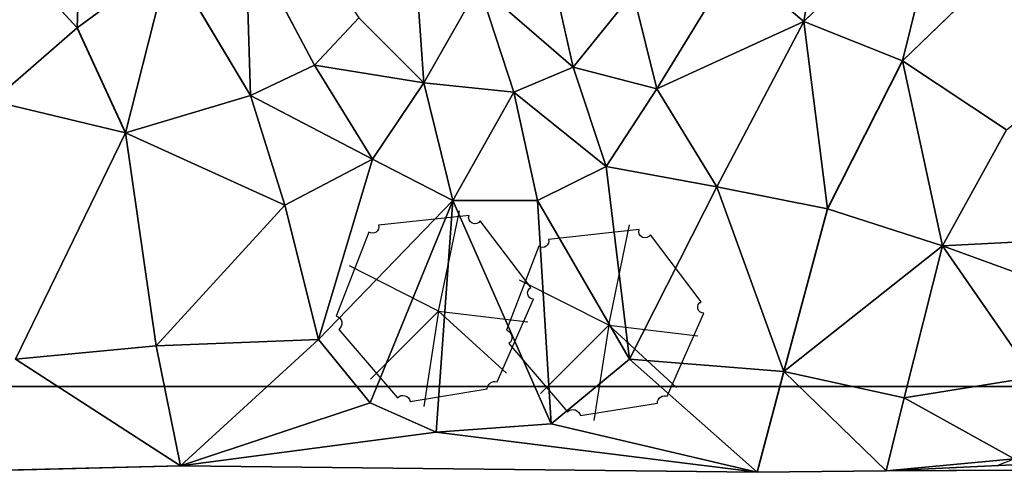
# Model space of a CAD drawing. Header units: feet. Extents: x 45583 to 45902, y 131989 to 132204.
# Tile 2 of 11: x 45663 to 45763, y 131991 to 132037. Entities that reach past the tile are written whole.
import ezdxf

# ---------------------------------------------------------------- set-up
doc = ezdxf.new("R2010")
doc.units = ezdxf.units.FT
doc.header["$MEASUREMENT"] = 0
for name, color, linetype, lineweight in [('C-Prop-E', 194, 'Continuous', 35), ('C-Topo-Majr-E', 34, 'Continuous', 35), ('C-Topo-Minr-E', 94, 'Continuous', 25), ('L-Plnt-Tree-E', 65, 'Continuous', 25)]:
    doc.layers.add(name, color=color, linetype=linetype, lineweight=lineweight)
doc.layers.add('C-TINN', color=182, linetype='Continuous')
doc.layers.add('C-TINN-BNDY', color=110, linetype='Continuous')

# ---------------------------------------------------------------- blocks, each defined once
blk = doc.blocks.new('tree_evergreen')
for p, q in [((333.824, 95.827), (335.94, 105.968)), ((333.824, 95.827), (324.809, 100.384)), ((326.933, 88.936), (333.824, 95.827)), ((333.824, 95.827), (332.321, 86.194)), ((333.824, 95.827), (342.859, 94.739)), ((333.824, 95.827), (340.695, 89.546))]:
    blk.add_line(p, q)
blk.add_lwpolyline([(323.738, 93.973), (329.657, 87.071, -0.593052), (330.968, 86.686), (338.756, 87.956, -0.512092), (339.741, 88.666), (343.437, 97.035, -0.796562), (343.171, 98.194), (338.047, 104.959, -0.9044), (336.905, 105.496), (327.746, 104.506, -0.730097), (326.771, 103.818), (323.483, 95.326, -0.611466), (323.738, 93.973, 20.778034)], format="xyb")

msp = doc.modelspace()

# ---------------------------------------------------------------- linework, layer by layer
at = {"layer": 'C-Prop-E'}
msp.add_line((45888, 132000), (45600, 132000), dxfattribs=at)
at = {"layer": 'C-TINN', "linetype": 'Continuous'}
for p, q in [((45669.925, 132055.333, 931), (45669.279, 132036.263, 930)), ((45669.279, 132036.263, 930), (45669.925, 132055.333, 931)), ((45742.768, 132036.893, 931), (45745.817, 132054.313, 932)), ((45745.817, 132054.313, 932), (45742.768, 132036.893, 931)), ((45655.366, 132051.373, 930), (45669.279, 132036.263, 930)), ((45669.279, 132036.263, 930), (45655.366, 132051.373, 930)), ((45757.249, 132050.962, 931), (45742.768, 132036.893, 931)), ((45742.768, 132036.893, 931), (45757.249, 132050.962, 931)), ((45752.75, 132032.92, 930), (45757.249, 132050.962, 931)), ((45757.249, 132050.962, 931), (45752.75, 132032.92, 930)), ((45686.343, 132045.588, 932), (45693.267, 132032.51, 932)), ((45686.343, 132045.588, 932), (45686.791, 132029.422, 931)), ((45693.267, 132032.51, 932), (45686.343, 132045.588, 932)), ((45686.791, 132029.422, 931), (45686.343, 132045.588, 932)), ((45763.655, 132043.455, 930), (45752.75, 132032.92, 930)), ((45752.75, 132032.92, 930), (45763.655, 132043.455, 930)), ((45669.279, 132036.263, 930), (45678.6, 132043.177, 931)), ((45678.6, 132043.177, 931), (45669.279, 132036.263, 930)), ((45678.6, 132043.177, 931), (45674.149, 132025.669, 930)), ((45674.149, 132025.669, 930), (45678.6, 132043.177, 931)), ((45678.6, 132043.177, 931), (45686.791, 132029.422, 931)), ((45686.791, 132029.422, 931), (45678.6, 132043.177, 931)), ((45717.02, 132043.202, 934), (45719.434, 132032.296, 933)), ((45719.434, 132032.296, 933), (45717.02, 132043.202, 934)), ((45727.9, 132030.092, 932), (45735.732, 132042.889, 932)), ((45735.732, 132042.889, 932), (45727.9, 132030.092, 932)), ((45742.768, 132036.893, 931), (45735.732, 132042.889, 932)), ((45735.732, 132042.889, 932), (45742.768, 132036.893, 931)), ((45703.538, 132041.856, 934), (45704.34, 132030.716, 933)), ((45704.34, 132030.716, 933), (45703.538, 132041.856, 934)), ((45709.942, 132040.509, 934), (45704.34, 132030.716, 933)), ((45704.34, 132030.716, 933), (45709.942, 132040.509, 934)), ((45709.942, 132040.509, 934), (45719.434, 132032.296, 933)), ((45709.942, 132040.509, 934), (45713.463, 132029.769, 933)), ((45719.434, 132032.296, 933), (45709.942, 132040.509, 934)), ((45713.463, 132029.769, 933), (45709.942, 132040.509, 934)), ((45719.434, 132032.296, 933), (45725.507, 132039.776, 933)), ((45725.507, 132039.776, 933), (45719.434, 132032.296, 933)), ((45727.9, 132030.092, 932), (45725.507, 132039.776, 933)), ((45725.507, 132039.776, 933), (45727.9, 132030.092, 932)), ((45697.762, 132037.286, 933), (45693.267, 132032.51, 932)), ((45693.267, 132032.51, 932), (45697.762, 132037.286, 933)), ((45697.762, 132037.286, 933), (45704.34, 132030.716, 933)), ((45704.34, 132030.716, 933), (45697.762, 132037.286, 933)), ((45727.9, 132030.092, 932), (45742.768, 132036.893, 931)), ((45742.768, 132036.893, 931), (45727.9, 132030.092, 932)), ((45742.768, 132036.893, 931), (45733.977, 132020.185, 931)), ((45733.977, 132020.185, 931), (45742.768, 132036.893, 931)), ((45745.161, 132017.971, 930), (45742.768, 132036.893, 931)), ((45752.75, 132032.92, 930), (45742.768, 132036.893, 931)), ((45742.768, 132036.893, 931), (45745.161, 132017.971, 930)), ((45742.768, 132036.893, 931), (45752.75, 132032.92, 930)), ((45669.279, 132036.263, 930), (45660.746, 132028.857, 929)), ((45660.746, 132028.857, 929), (45669.279, 132036.263, 930)), ((45669.279, 132036.263, 930), (45674.149, 132025.669, 930)), ((45674.149, 132025.669, 930), (45669.279, 132036.263, 930)), ((45686.791, 132029.422, 931), (45693.267, 132032.51, 932)), ((45693.267, 132032.51, 932), (45686.791, 132029.422, 931)), ((45693.267, 132032.51, 932), (45704.34, 132030.716, 933)), ((45704.34, 132030.716, 933), (45693.267, 132032.51, 932)), ((45693.267, 132032.51, 932), (45699.142, 132023.006, 932)), ((45699.142, 132023.006, 932), (45693.267, 132032.51, 932)), ((45752.75, 132032.92, 930), (45745.161, 132017.971, 930)), ((45745.161, 132017.971, 930), (45752.75, 132032.92, 930)), ((45756.814, 132014.213, 929), (45752.75, 132032.92, 930)), ((45763.276, 132025.957, 929), (45752.75, 132032.92, 930)), ((45752.75, 132032.92, 930), (45756.814, 132014.213, 929)), ((45752.75, 132032.92, 930), (45763.276, 132025.957, 929)), ((45713.463, 132029.769, 933), (45719.434, 132032.296, 933)), ((45719.434, 132032.296, 933), (45713.463, 132029.769, 933)), ((45722.775, 132022.254, 932), (45719.434, 132032.296, 933)), ((45719.434, 132032.296, 933), (45727.9, 132030.092, 932)), ((45719.434, 132032.296, 933), (45722.775, 132022.254, 932)), ((45727.9, 132030.092, 932), (45719.434, 132032.296, 933)), ((45704.34, 132030.716, 933), (45699.142, 132023.006, 932)), ((45699.142, 132023.006, 932), (45704.34, 132030.716, 933)), ((45704.34, 132030.716, 933), (45713.463, 132029.769, 933)), ((45704.34, 132030.716, 933), (45707.271, 132018.797, 932)), ((45713.463, 132029.769, 933), (45704.34, 132030.716, 933)), ((45707.271, 132018.797, 932), (45704.34, 132030.716, 933)), ((45707.271, 132018.797, 932), (45713.463, 132029.769, 933)), ((45713.463, 132029.769, 933), (45707.271, 132018.797, 932)), ((45713.463, 132029.769, 933), (45722.775, 132022.254, 932)), ((45713.463, 132029.769, 933), (45715.851, 132018.797, 932)), ((45722.775, 132022.254, 932), (45713.463, 132029.769, 933)), ((45715.851, 132018.797, 932), (45713.463, 132029.769, 933)), ((45722.775, 132022.254, 932), (45727.9, 132030.092, 932)), ((45727.9, 132030.092, 932), (45722.775, 132022.254, 932)), ((45733.977, 132020.185, 931), (45727.9, 132030.092, 932)), ((45727.9, 132030.092, 932), (45733.977, 132020.185, 931)), ((45674.149, 132025.669, 930), (45660.746, 132028.857, 929)), ((45660.746, 132028.857, 929), (45674.149, 132025.669, 930)), ((45674.149, 132025.669, 930), (45686.791, 132029.422, 931)), ((45686.791, 132029.422, 931), (45674.149, 132025.669, 930)), ((45686.791, 132029.422, 931), (45699.142, 132023.006, 932)), ((45699.142, 132023.006, 932), (45686.791, 132029.422, 931)), ((45686.791, 132029.422, 931), (45690.278, 132018.338, 931)), ((45690.278, 132018.338, 931), (45686.791, 132029.422, 931)), ((45674.149, 132025.669, 930), (45663.026, 132002.762, 929)), ((45663.026, 132002.762, 929), (45674.149, 132025.669, 930)), ((45674.149, 132025.669, 930), (45690.278, 132018.338, 931)), ((45690.278, 132018.338, 931), (45674.149, 132025.669, 930)), ((45674.149, 132025.669, 930), (45677.279, 132004.132, 930)), ((45677.279, 132004.132, 930), (45674.149, 132025.669, 930)), ((45763.276, 132025.957, 929), (45756.814, 132014.213, 929)), ((45756.814, 132014.213, 929), (45763.276, 132025.957, 929)), ((45699.142, 132023.006, 932), (45690.278, 132018.338, 931)), ((45690.278, 132018.338, 931), (45699.142, 132023.006, 932)), ((45699.142, 132023.006, 932), (45693.681, 132004.745, 931)), ((45693.681, 132004.745, 931), (45699.142, 132023.006, 932)), ((45699.142, 132023.006, 932), (45707.271, 132018.797, 932)), ((45707.271, 132018.797, 932), (45699.142, 132023.006, 932)), ((45715.851, 132018.797, 932), (45722.775, 132022.254, 932)), ((45722.775, 132022.254, 932), (45715.851, 132018.797, 932)), ((45725.158, 132002.762, 931), (45722.775, 132022.254, 932)), ((45722.775, 132022.254, 932), (45733.977, 132020.185, 931)), ((45722.775, 132022.254, 932), (45725.158, 132002.762, 931)), ((45733.977, 132020.185, 931), (45722.775, 132022.254, 932)), ((45733.977, 132020.185, 931), (45725.158, 132002.762, 931)), ((45725.158, 132002.762, 931), (45733.977, 132020.185, 931)), ((45740.775, 132001.517, 930), (45733.977, 132020.185, 931)), ((45745.161, 132017.971, 930), (45733.977, 132020.185, 931)), ((45733.977, 132020.185, 931), (45740.775, 132001.517, 930)), ((45733.977, 132020.185, 931), (45745.161, 132017.971, 930)), ((45693.681, 132004.745, 931), (45707.271, 132018.797, 932)), ((45707.271, 132018.797, 932), (45693.681, 132004.745, 931)), ((45707.271, 132018.797, 932), (45698.927, 131998.373, 931)), ((45698.927, 131998.373, 931), (45707.271, 132018.797, 932)), ((45707.271, 132018.797, 932), (45705.591, 131995.399, 931)), ((45705.591, 131995.399, 931), (45707.271, 132018.797, 932)), ((45707.271, 132018.797, 932), (45715.851, 132018.797, 932)), ((45707.271, 132018.797, 932), (45717.218, 131996.249, 931)), ((45715.851, 132018.797, 932), (45707.271, 132018.797, 932)), ((45717.218, 131996.249, 931), (45707.271, 132018.797, 932)), ((45717.218, 131996.249, 931), (45715.851, 132018.797, 932)), ((45715.851, 132018.797, 932), (45725.158, 132002.762, 931)), ((45715.851, 132018.797, 932), (45717.218, 131996.249, 931)), ((45725.158, 132002.762, 931), (45715.851, 132018.797, 932)), ((45690.278, 132018.338, 931), (45677.279, 132004.132, 930)), ((45677.279, 132004.132, 930), (45690.278, 132018.338, 931)), ((45690.278, 132018.338, 931), (45693.681, 132004.745, 931)), ((45693.681, 132004.745, 931), (45690.278, 132018.338, 931)), ((45745.161, 132017.971, 930), (45740.775, 132001.517, 930)), ((45740.775, 132001.517, 930), (45745.161, 132017.971, 930)), ((45756.814, 132014.213, 929), (45745.161, 132017.971, 930)), ((45745.161, 132017.971, 930), (45756.814, 132014.213, 929)), ((45772.72, 132015.079, 928), (45756.814, 132014.213, 929)), ((45756.814, 132014.213, 929), (45772.72, 132015.079, 928)), ((45756.814, 132014.213, 929), (45740.775, 132001.517, 930)), ((45740.775, 132001.517, 930), (45756.814, 132014.213, 929)), ((45756.814, 132014.213, 929), (45752.937, 131998.854, 929)), ((45752.937, 131998.854, 929), (45756.814, 132014.213, 929)), ((45765.995, 132000.977, 928), (45756.814, 132014.213, 929)), ((45769.223, 132009.707, 928), (45756.814, 132014.213, 929)), ((45756.814, 132014.213, 929), (45765.995, 132000.977, 928)), ((45756.814, 132014.213, 929), (45769.223, 132009.707, 928)), ((45677.279, 132004.132, 930), (45693.681, 132004.745, 931)), ((45693.681, 132004.745, 931), (45677.279, 132004.132, 930)), ((45693.681, 132004.745, 931), (45679.714, 131991.975, 930)), ((45679.714, 131991.975, 930), (45693.681, 132004.745, 931)), ((45693.681, 132004.745, 931), (45698.927, 131998.373, 931)), ((45698.927, 131998.373, 931), (45693.681, 132004.745, 931)), ((45677.279, 132004.132, 930), (45663.026, 132002.762, 929)), ((45663.026, 132002.762, 929), (45677.279, 132004.132, 930)), ((45677.279, 132004.132, 930), (45679.714, 131991.975, 930)), ((45679.714, 131991.975, 930), (45677.279, 132004.132, 930)), ((45679.714, 131991.975, 930), (45663.026, 132002.762, 929)), ((45663.026, 132002.762, 929), (45679.714, 131991.975, 930)), ((45725.158, 132002.762, 931), (45717.218, 131996.249, 931)), ((45717.218, 131996.249, 931), (45725.158, 132002.762, 931)), ((45738.049, 131991.336, 930), (45725.158, 132002.762, 931)), ((45740.775, 132001.517, 930), (45725.158, 132002.762, 931)), ((45725.158, 132002.762, 931), (45738.049, 131991.336, 930)), ((45725.158, 132002.762, 931), (45740.775, 132001.517, 930)), ((45740.775, 132001.517, 930), (45738.049, 131991.336, 930)), ((45738.049, 131991.336, 930), (45740.775, 132001.517, 930)), ((45751.127, 131991.498, 929), (45740.775, 132001.517, 930)), ((45752.937, 131998.854, 929), (45740.775, 132001.517, 930)), ((45740.775, 132001.517, 930), (45751.127, 131991.498, 929)), ((45740.775, 132001.517, 930), (45752.937, 131998.854, 929)), ((45765.995, 132000.977, 928), (45752.937, 131998.854, 929)), ((45752.937, 131998.854, 929), (45765.995, 132000.977, 928)), ((45752.937, 131998.854, 929), (45751.127, 131991.498, 929)), ((45751.127, 131991.498, 929), (45752.937, 131998.854, 929)), ((45764.071, 131992.698, 928), (45752.937, 131998.854, 929)), ((45752.937, 131998.854, 929), (45764.071, 131992.698, 928)), ((45679.714, 131991.975, 930), (45698.927, 131998.373, 931)), ((45698.927, 131998.373, 931), (45679.714, 131991.975, 930)), ((45698.927, 131998.373, 931), (45705.591, 131995.399, 931)), ((45705.591, 131995.399, 931), (45698.927, 131998.373, 931)), ((45717.218, 131996.249, 931), (45705.591, 131995.399, 931)), ((45705.591, 131995.399, 931), (45717.218, 131996.249, 931)), ((45738.049, 131991.336, 930), (45717.218, 131996.249, 931)), ((45717.218, 131996.249, 931), (45738.049, 131991.336, 930)), ((45705.591, 131995.399, 931), (45679.714, 131991.975, 930)), ((45679.714, 131991.975, 930), (45705.591, 131995.399, 931)), ((45738.049, 131991.336, 930), (45705.591, 131995.399, 931)), ((45705.591, 131995.399, 931), (45738.049, 131991.336, 930)), ((45764.071, 131992.698, 928), (45751.127, 131991.498, 929)), ((45751.127, 131991.498, 929), (45764.071, 131992.698, 928)), ((45660.534, 131991.513, 929), (45679.714, 131991.975, 930)), ((45679.714, 131991.975, 930), (45738.049, 131991.336, 930)), ((45773.527, 131992.515, 927), (45751.127, 131991.498, 929)), ((45751.127, 131991.498, 929), (45773.527, 131992.515, 927)), ((45751.127, 131991.498, 929), (45795.583, 131991.709, 927)), ((45738.049, 131991.336, 930), (45751.127, 131991.498, 929))]:
    msp.add_line(p, q, dxfattribs=at)
at = {"layer": 'C-TINN-BNDY', "linetype": 'Continuous'}
for points in [[(45738.049, 131991.336, 930), (45679.714, 131991.975, 930), (45660.534, 131991.513, 929), (45643.663, 131992.268, 928), (45628.778, 131992.001, 927), (45603.627, 131991.5, 925), (45592.377, 132028.146, 925), (45592.59, 132067.995, 925), (45592.355, 132095.758, 923), (45592.523, 132126.576, 921), (45593.065, 132147.036, 919), (45592.571, 132171.101, 919), (45592.32, 132181.975, 920), (45602.825, 132195.92, 920), (45617.8, 132195.951, 920), (45637.694, 132195.137, 922), (45649.049, 132195.185, 923), (45659.036, 132195.077, 924), (45679.991, 132195.947, 927), (45702.854, 132195.281, 930), (45720.524, 132194.749, 932), (45732.203, 132194.916, 933), (45782.659, 132195.018, 937)], [(45795.583, 131991.709, 927), (45751.127, 131991.498, 929), (45738.049, 131991.336, 930)]]:
    msp.add_polyline3d(points, dxfattribs=at)
at = {"layer": 'C-Topo-Majr-E', "elevation": 930}
for points in [[(45679.714, 131991.975), (45677.279, 132004.132), (45674.149, 132025.669), (45669.279, 132036.263), (45655.366, 132051.373), (45652.062, 132058.147), (45652.061, 132067.604), (45655.713, 132082.541), (45663.89, 132096.492), (45673.108, 132104.134), (45695.198, 132114.399), (45722.503, 132129.162), (45728.419, 132135.458), (45729.288, 132146.226), (45727.202, 132159.797), (45720.941, 132164.66), (45702.332, 132171.117), (45698.68, 132177.891), (45700.071, 132190.071), (45702.854, 132195.281)], [(45738.049, 131991.336), (45740.775, 132001.517), (45745.161, 132017.971), (45752.75, 132032.92), (45763.655, 132043.455), (45775.635, 132047.502), (45789.386, 132045.134), (45796.393, 132040.278), (45804.572, 132029.742), (45813.123, 132018.948), (45820.946, 132014.923), (45829.718, 132014.449), (45838.972, 132020.139), (45846.68, 132028.199), (45858.538, 132039.939), (45872.791, 132049.186), (45886.186, 132055.224), (45892.706, 132057.354), (45897.566, 132058.538)]]:
    msp.add_lwpolyline(points, dxfattribs=at)
at = {"layer": 'C-Topo-Majr-E', "linetype": 'Continuous', "elevation": 930}
for points in [[(45702.854, 132195.281), (45700.071, 132190.071), (45698.68, 132177.891), (45702.332, 132171.117), (45720.941, 132164.66), (45727.202, 132159.797), (45729.288, 132146.226), (45728.419, 132135.458), (45722.503, 132129.162), (45695.198, 132114.399), (45673.108, 132104.134), (45663.89, 132096.492), (45655.713, 132082.541), (45652.061, 132067.604), (45652.062, 132058.147), (45655.366, 132051.373), (45669.279, 132036.263), (45674.149, 132025.669), (45677.279, 132004.132), (45679.714, 131991.975)], [(45738.049, 131991.336), (45740.775, 132001.517), (45745.161, 132017.971), (45752.75, 132032.92), (45763.655, 132043.455), (45775.635, 132047.502), (45789.386, 132045.134), (45796.393, 132040.278), (45804.572, 132029.742), (45813.123, 132018.948), (45820.946, 132014.923), (45829.718, 132014.449), (45838.972, 132020.139), (45846.68, 132028.199), (45858.538, 132039.939), (45872.791, 132049.186), (45886.186, 132055.224), (45892.706, 132057.354), (45897.566, 132058.538)]]:
    msp.add_lwpolyline(points, dxfattribs=at)
at = {"layer": 'C-Topo-Minr-E'}
for points, elevation in [([(45728.371, 132123.067), (45704.914, 132109.545), (45682.387, 132098.646), (45673.283, 132091.049), (45666.987, 132078.892), (45665.168, 132068.413), (45669.925, 132055.333), (45678.6, 132043.177), (45686.791, 132029.422), (45690.278, 132018.338), (45693.681, 132004.745), (45698.927, 131998.373), (45705.591, 131995.399), (45717.218, 131996.249), (45725.158, 132002.762), (45733.977, 132020.185), (45742.768, 132036.893), (45757.249, 132050.962), (45775.965, 132056.91)], 931), ([(45739.243, 132119.477), (45727.954, 132111.397), (45690.263, 132092.938), (45681.081, 132085.121), (45675.955, 132076.645), (45675.052, 132068.077), (45677.009, 132059.057), (45686.343, 132045.588), (45693.267, 132032.51), (45699.142, 132023.006), (45707.271, 132018.797), (45715.851, 132018.797), (45722.775, 132022.254), (45727.9, 132030.092), (45735.732, 132042.889), (45745.817, 132054.313), (45758.773, 132061.701), (45776.686, 132066.512)], 932), ([(45750.22, 132115.876), (45744.953, 132109.794), (45735.338, 132105.347), (45707.589, 132094.699), (45692.103, 132086.107), (45684.595, 132078.683), (45682.267, 132070.395), (45683.382, 132061.376), (45689.462, 132049.718), (45697.762, 132037.286), (45704.34, 132030.716), (45713.463, 132029.769), (45719.434, 132032.296), (45725.507, 132039.776), (45736.142, 132054.779), (45748.287, 132066.201), (45759.338, 132073.403), (45770.572, 132077.345)], 933), ([(45751.127, 131991.498), (45752.937, 131998.854), (45756.814, 132014.213), (45763.276, 132025.957), (45771.032, 132032.078), (45778.398, 132034.014), (45787.833, 132032.982), (45794.811, 132027.432), (45806.959, 132012.719), (45818.731, 132004.964), (45829.716, 132004.061), (45843.307, 132010.519), (45858.04, 132023.167), (45876.15, 132037.763), (45889.857, 132044.999), (45896.319, 132047.193)], 929)]:
    msp.add_lwpolyline(points, dxfattribs=dict(at, elevation=elevation))
at = {"layer": 'C-Topo-Minr-E', "linetype": 'Continuous'}
for points, elevation in [([(45739.243, 132119.477), (45727.954, 132111.397), (45690.263, 132092.938), (45681.081, 132085.121), (45675.955, 132076.645), (45675.052, 132068.077), (45677.009, 132059.057), (45686.343, 132045.588), (45693.267, 132032.51), (45699.142, 132023.006), (45707.271, 132018.797), (45715.851, 132018.797), (45722.775, 132022.254), (45727.9, 132030.092), (45735.732, 132042.889), (45745.817, 132054.313), (45758.773, 132061.701), (45776.686, 132066.512)], 932), ([(45762.327, 131992.006), (45764.071, 131992.698), (45765.995, 132000.977), (45769.223, 132009.707), (45772.72, 132015.079), (45777.427, 132017.765), (45786.303, 132015.079), (45792.221, 132008.767), (45801.501, 131997.888), (45809.57, 131991.441), (45837.244, 131998.236), (45844.039, 132001.465), (45847.252, 132004.459), (45853.391, 132011.517), (45860.758, 132017.841), (45866.683, 132023.188), (45875.738, 132030.486), (45881.321, 132034.352), (45888.175, 132037.97), (45891.102, 132039.325), (45892.958, 132039.895), (45896.189, 132040.992), (45896.561, 132042.707)], 928)]:
    msp.add_lwpolyline(points, dxfattribs=dict(at, elevation=elevation))

# ---------------------------------------------------------------- block references
at = {"layer": 'L-Plnt-Tree-E'}
for p in [(45372.007, 131911.809), (45389.216, 131910.377)]:
    msp.add_blockref('tree_evergreen', p, dxfattribs=at)

doc.saveas('drawing.dxf')
